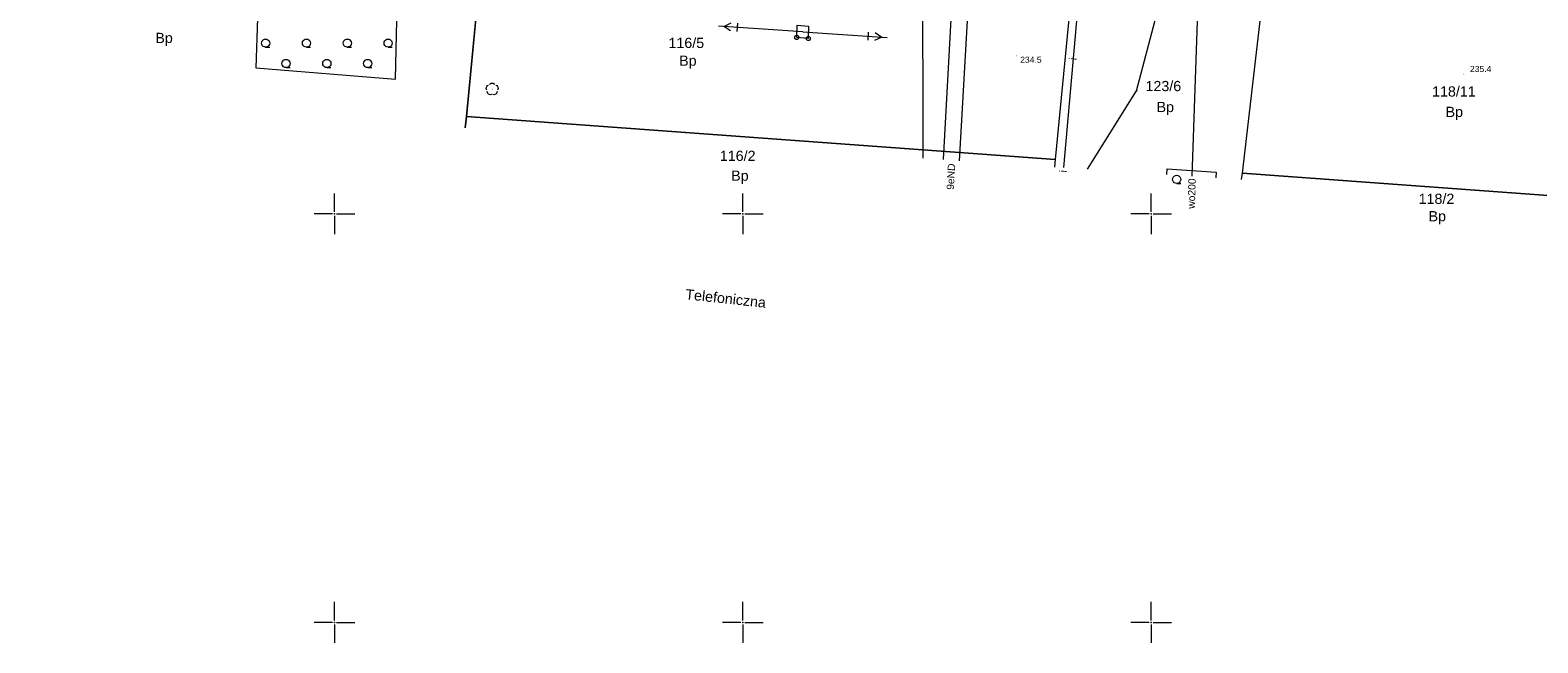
# Model space of a CAD drawing. Header units: metres. Extents: x 6603648 to 6604252, y 5739748 to 5740166.
# Tile 22 of 98: x 6603863 to 6604047, y 5739748 to 5739822. Entities that reach past the tile are written whole.
import ezdxf
from ezdxf.enums import TextEntityAlignment as Align

# ---------------------------------------------------------------- set-up
doc = ezdxf.new("R2010")
doc.units = ezdxf.units.M
doc.header["$PDSIZE"] = 0.75
doc.linetypes.add('ARK_LIN', pattern=[50, 50, 0])
doc.layers.get('0').update_dxf_attribs({"color": 252, "linetype": 'CONTINUOUS'})
for name, color, linetype, lineweight in [('GELULI_O', 252, 'CONTINUOUS', 18), ('GEPPGD', 252, 'CONTINUOUS', 18), ('GESDZI', 252, 'CONTINUOUS', 18), ('GESDZI_O', 252, 'CONTINUOUS', 18), ('GESUZY_O', 252, 'CONTINUOUS', 18), ('GSPPRB', 252, 'CONTINUOUS', 18), ('GSPRDL', 252, 'CONTINUOUS', 18), ('GSPWPN', 252, 'CONTINUOUS', 13), ('GSPWPN_O', 252, 'CONTINUOUS', 13), ('GSSINN', 252, 'CONTINUOUS', 18), ('GSSLZK', 252, 'CONTINUOUS', 18), ('GULENN', 252, 'CONTINUOUS', 18), ('GULENN_O', 252, 'CONTINUOUS', 18), ('GULEWN', 252, 'CONTINUOUS', 18), ('GULIPR', 252, 'CONTINUOUS', 18), ('GULIPR_O', 252, 'CONTINUOUS', 18), ('GULWOP', 252, 'CONTINUOUS', 18), ('GULWOP_O', 252, 'CONTINUOUS', 18), ('GUPISL', 252, 'CONTINUOUS', 18), ('GUSISL', 252, 'CONTINUOUS', 18), ('PKT_ARK', 252, 'ARK_LIN', 18)]:
    doc.layers.add(name, color=color, linetype=linetype, lineweight=lineweight)
doc.styles.add('Arial', font='arial.ttf')

# ---------------------------------------------------------------- blocks, each defined once
blk = doc.blocks.new('GUPISL1_4')
blk.add_lwpolyline([(0.25, 0), (0.241481, -0.064705), (0.216506, -0.125), (0.176777, -0.176777), (0.125, -0.216506), (0.064705, -0.241481), (0, -0.25), (-0.064705, -0.241481), (-0.125, -0.216506), (-0.176777, -0.176777), (-0.216506, -0.125), (-0.241481, -0.064705), (-0.25, 0), (-0.241481, 0.064705), (-0.216506, 0.125), (-0.176777, 0.176777), (-0.125, 0.216506), (-0.064705, 0.241481), (0, 0.25), (0.064705, 0.241481), (0.125, 0.216506), (0.176777, 0.176777), (0.216506, 0.125), (0.241481, 0.064705)], close=True)
blk = doc.blocks.new('GSPRDL1')
blk.add_hatch(color=256).paths.add_polyline_path([(-0.045, 0), (-0.042798, -0.013906), (-0.036406, -0.02645), (-0.02645, -0.036406), (-0.013906, -0.042798), (0, -0.045), (0.013906, -0.042798), (0.02645, -0.036406), (0.036406, -0.02645), (0.042798, -0.013906), (0.045, 0), (0.042798, 0.013906), (0.036406, 0.02645), (0.02645, 0.036406), (0.013906, 0.042798), (0, 0.045), (-0.013906, 0.042798), (-0.02645, 0.036406), (-0.036406, 0.02645), (-0.042798, 0.013906)])
for points in [[(-0.646351, 0.068773), (-0.677512, 0.194901), (-0.663766, 0.324092), (-0.606763, 0.440839), (-0.513345, 0.531129), (-0.394725, 0.584125), (-0.265141, 0.593465)], [(-0.134326, 0.635969), (-0.024001, 0.70458), (0.103115, 0.731429), (0.231763, 0.713292), (0.346501, 0.652348), (0.433559, 0.55591), (0.482485, 0.435555)], [(0.563333, 0.324277), (0.662679, 0.240553), (0.727494, 0.127956), (0.75, 0), (0.727494, -0.127956), (0.662679, -0.240553), (0.563333, -0.324277)], [(-0.265141, -0.593465), (-0.394725, -0.584125), (-0.513345, -0.531129), (-0.606763, -0.440839), (-0.663766, -0.324092), (-0.677512, -0.194901), (-0.646351, -0.068773)], [(0.482485, -0.435555), (0.433559, -0.55591), (0.346501, -0.652348), (0.231763, -0.713292), (0.103115, -0.731429), (-0.024001, -0.70458), (-0.134326, -0.635969)]]:
    blk.add_lwpolyline(points)
blk = doc.blocks.new('GSPWPN1')
blk.add_hatch(color=256).paths.add_polyline_path([(0, 0.045), (-0.011647, 0.043467), (-0.0225, 0.038971), (-0.03182, 0.03182), (-0.038971, 0.0225), (-0.043467, 0.011647), (-0.045, 0), (-0.043467, -0.011647), (-0.038971, -0.0225), (-0.03182, -0.03182), (-0.0225, -0.038971), (-0.011647, -0.043467), (0, -0.045), (0.011647, -0.043467), (0.0225, -0.038971), (0.03182, -0.03182), (0.038971, -0.0225), (0.043467, -0.011647), (0.045, 0), (0.043467, 0.011647), (0.038971, 0.0225), (0.03182, 0.03182), (0.0225, 0.038971), (0.011647, 0.043467)])
blk = doc.blocks.new('GSPPRB0')
blk.add_lwpolyline([(-0.007955, 0.0225), (0.007955, 0.0225), (0.0225, 0.007955), (0.0225, -0.007955), (0.007955, -0.0225), (-0.007955, -0.0225), (-0.0225, -0.007955), (-0.0225, 0.007955)], close=True)
blk = doc.blocks.new('GEPPGD1_2')
blk.add_hatch(color=256).paths.add_polyline_path([(-0.045, 0), (-0.042798, -0.013906), (-0.036406, -0.02645), (-0.02645, -0.036406), (-0.013906, -0.042798), (0, -0.045), (0.013906, -0.042798), (0.02645, -0.036406), (0.036406, -0.02645), (0.042798, -0.013906), (0.045, 0), (0.042798, 0.013906), (0.036406, 0.02645), (0.02645, 0.036406), (0.013906, 0.042798), (0, 0.045), (-0.013906, 0.042798), (-0.02645, 0.036406), (-0.036406, 0.02645), (-0.042798, 0.013906)])
blk = doc.blocks.new('GULEWN1')
for points in [[(0, 0), (10.35, 0)], [(8, 0.5), (8, -0.5)], [(8.841081, 0.5), (9.707107, 0), (8.841081, -0.5)]]:
    blk.add_lwpolyline(points)
blk = doc.blocks.new('GUSISL2_1')
blk.add_lwpolyline([(0.25, 0), (0.241481, -0.064705), (0.216506, -0.125), (0.176777, -0.176777), (0.125, -0.216506), (0.064705, -0.241481), (0, -0.25), (-0.064705, -0.241481), (-0.125, -0.216506), (-0.176777, -0.176777), (-0.216506, -0.125), (-0.241481, -0.064705), (-0.25, 0), (-0.241481, 0.064705), (-0.216506, 0.125), (-0.176777, 0.176777), (-0.125, 0.216506), (-0.064705, 0.241481), (0, 0.25), (0.064705, 0.241481), (0.125, 0.216506), (0.176777, 0.176777), (0.216506, 0.125), (0.241481, 0.064705)], close=True)
blk = doc.blocks.new('GSSLZK1')
blk.add_lwpolyline([(0.5, 0), (0.475528, -0.154508), (0.404508, -0.293893), (0.293893, -0.404508), (0.154508, -0.475528), (0, -0.5), (-0.154508, -0.475528), (-0.293893, -0.404508), (-0.404508, -0.293893), (-0.475528, -0.154508), (-0.5, 0), (-0.475528, 0.154508), (-0.404508, 0.293893), (-0.293893, 0.404508), (-0.154508, 0.475528), (0, 0.5), (0.154508, 0.475528), (0.293893, 0.404508), (0.404508, 0.293893), (0.475528, 0.154508)], close=True)
blk.add_lwpolyline([(-0.5, 0), (-0.5, -0.5)])
blk = doc.blocks.new('ASS_SYM', base_point=(826.5, 303.25))
at = {"layer": 'PKT_ARK'}
for p, q in [((826.5, 303.5), (826.5, 305.75)), ((826.25, 303.25), (824, 303.25)), ((826.5, 303), (826.5, 300.75)), ((826.75, 303.25), (829, 303.25))]:
    blk.add_line(p, q, dxfattribs=at)
blk.add_point((826.5, 303.25), dxfattribs=at)
blk.add_point((826.5, 303.25), dxfattribs=at)

msp = doc.modelspace()

# ---------------------------------------------------------------- linework, layer by layer
at = {"layer": 'GESDZI'}
for p, q in [((6603918.22, 5739833.21), (6603916.15, 5739811.92)), ((6603916.02, 5739810.54), (6603916.15, 5739811.92)), ((6603916.15, 5739811.92), (6603916.02, 5739810.54)), ((6603916.15, 5739811.92), (6603988.25, 5739806.65)), ((6603988.25, 5739806.65), (6603988.16, 5739805.73)), ((6604011.07, 5739804.2), (6604011.16, 5739804.97)), ((6604011.16, 5739804.97), (6604059.73, 5739801.43))]:
    msp.add_line(p, q, dxfattribs=at)
for points in [[(6603988.25, 5739806.65), (6603916.15, 5739811.92), (6603918.22, 5739833.21), (6603918.87, 5739840.43), (6603991.05, 5739835.63)], [(6604011.16, 5739804.97), (6604013.43, 5739824.3), (6604014.55, 5739834.06), (6604062.77, 5739830.84), (6604061.66, 5739819.7), (6604059.73, 5739801.43)]]:
    msp.add_lwpolyline(points, close=True, dxfattribs=at)
at = {"layer": 'GSSINN'}
for p, q in [((6603998.22, 5739815.04), (6604003.4, 5739834.85)), ((6603992.22, 5739805.46), (6603998.22, 5739815.04))]:
    msp.add_line(p, q, dxfattribs=at)
msp.add_lwpolyline([(6603972.1, 5739806.8), (6603972.05, 5739831.15), (6603982.63, 5739831.21), (6603960.64, 5739833.06), (6603941.13, 5739834.12), (6603860.76, 5739838.75), (6603853.39, 5739836.62), (6603841.87, 5739836.52), (6603830.22, 5739845.42), (6603724.24, 5739853.11), (6603745.53, 5739840.28), (6603754.26, 5739834.86), (6603760.65, 5739829.99), (6603771.14, 5739820.19)], dxfattribs=at)
at = {"layer": 'GSSLZK'}
for p, q in [((6604001.91, 5739804.81), (6604001.96, 5739805.52)), ((6604001.96, 5739805.52), (6604007.95, 5739805.09)), ((6604007.95, 5739805.09), (6604007.9, 5739804.42))]:
    msp.add_line(p, q, dxfattribs=at)
msp.add_lwpolyline([(6603890.79, 5739830.12), (6603890.38, 5739817.88), (6603907.48, 5739816.49), (6603907.76, 5739829.14)], close=True, dxfattribs=at)
at = {"layer": 'GULENN'}
for points in [[(6603973.15, 5739827.64, -0.336442), (6603975.55, 5739825.31), (6603974.55, 5739806.64)], [(6603976.54, 5739806.51), (6603977.65, 5739825.78, 0.117307), (6603976.61, 5739828.96)]]:
    msp.add_lwpolyline(points, format="xyb", dxfattribs=at)
at = {"layer": 'GULIPR'}
msp.add_lwpolyline([(6603823.1, 5739847.77), (6603855.75, 5739845.31), (6603857.79, 5739844.83), (6603860.09, 5739844.83), (6603990.69, 5739836.76), (6603991.9, 5739836.17), (6603991.79, 5739834.26), (6603989.25, 5739805.66)], dxfattribs=at)
at = {"layer": 'GULWOP'}
msp.add_lwpolyline([(6604006.09, 5739836.7), (6604004.99, 5739804.61)], dxfattribs=at)
at = {"layer": 'GUSISL'}
msp.add_lwpolyline([(6603956.67, 5739823.1), (6603958.05, 5739822.98), (6603958.02, 5739821.46), (6603956.6, 5739821.6)], close=True, dxfattribs=at)

# ---------------------------------------------------------------- block references
at = {"layer": 'GEPPGD', "rotation": 90}
for p in [(6603916.15, 5739811.92), (6603988.25, 5739806.65), (6604011.16, 5739804.97)]:
    msp.add_blockref('GEPPGD1_2', p, dxfattribs=at)
at = {"layer": 'GSPPRB', "rotation": 90}
msp.add_blockref('GSPPRB0', (6603998.22, 5739815.04), dxfattribs=at)
at = {"layer": 'GSPRDL', "rotation": 90}
msp.add_blockref('GSPRDL1', (6603919.31, 5739815.26), dxfattribs=at)
at = {"layer": 'GSPWPN', "rotation": 90}
for p in [(6603983.54, 5739819.34), (6604038.28, 5739817.11)]:
    msp.add_blockref('GSPWPN1', p, dxfattribs=at)
at = {"layer": 'GSSLZK', "rotation": 90}
for p in [(6603891.57, 5739820.9), (6603896.57, 5739820.9), (6603901.57, 5739820.9), (6603906.57, 5739820.9), (6603894.07, 5739818.4), (6603899.07, 5739818.4), (6603904.07, 5739818.4), (6604003.12, 5739804.22)]:
    msp.add_blockref('GSSLZK1', p, dxfattribs=at)
at = {"layer": 'GULEWN'}
for rotation in [176.0822975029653, 356.2286277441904]:
    msp.add_blockref('GULEWN1', (6603957.34, 5739822.28), dxfattribs=dict(at, rotation=rotation))
at = {"layer": 'GUPISL', "rotation": 90}
for p in [(6603956.6, 5739821.6), (6603958.02, 5739821.46)]:
    msp.add_blockref('GUPISL1_4', p, dxfattribs=at)
at = {"layer": 'GUSISL'}
for p, rotation in [((6603956.6, 5739821.6), 130.8171530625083), ((6603958.02, 5739821.46), 221.6066001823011)]:
    msp.add_blockref('GUSISL2_1', p, dxfattribs=dict(at, rotation=rotation))
at = {"layer": 'PKT_ARK'}
for p in [(6603900, 5739800), (6603950, 5739800), (6604000, 5739800), (6603900, 5739750), (6603950, 5739750), (6604000, 5739750)]:
    msp.add_blockref('ASS_SYM', p, dxfattribs=at)

# ---------------------------------------------------------------- texts
at = {"layer": 'GELULI_O', "style": 'Arial'}
msp.add_text('Telefoniczna', height=1.25, rotation=353.845, dxfattribs=at).set_placement((6603947.84, 5739789.03), align=Align.CENTER)
at = {"layer": 'GESDZI_O', "style": 'Arial'}
for s, p in [('116/5', (6603943.08, 5739820.3)), ('123/6', (6604001.49, 5739815.02)), ('118/11', (6604037.06, 5739814.36)), ('116/2', (6603949.37, 5739806.48)), ('118/2', (6604034.93, 5739801.22))]:
    msp.add_text(s, height=1.25, rotation=360, dxfattribs=at).set_placement(p, align=Align.CENTER)
at = {"layer": 'GESUZY_O', "style": 'Arial'}
for p in [(6603879.14, 5739820.91), (6603943.27, 5739818.13), (6604001.73, 5739812.46), (6604037.12, 5739811.86), (6603949.64, 5739804.05), (6604035.03, 5739799.09)]:
    msp.add_text('Bp', height=1.25, rotation=360, dxfattribs=at).set_placement(p, align=Align.CENTER)
at = {"layer": 'GSPWPN_O', "style": 'Arial'}
for s, p in [('234.5', (6603983.96, 5739818.49)), ('235.4', (6604039.03, 5739817.36))]:
    msp.add_text(s, height=0.75, rotation=360, dxfattribs=at).set_placement(p)
at = {"layer": 'GULENN_O', "style": 'Arial'}
msp.add_text('9eND', height=0.9, rotation=86.8103, dxfattribs=at).set_placement((6603975.92, 5739804.53), align=Align.CENTER)
at = {"layer": 'GULIPR_O', "style": 'Arial'}
for rotation, p in [(84.5135, (6603990.86, 5739818.93)), (86.6341, (6603989.67, 5739805.19))]:
    msp.add_text('i', height=0.9, rotation=rotation, dxfattribs=at).set_placement(p, align=Align.CENTER)
at = {"layer": 'GULWOP_O', "style": 'Arial'}
msp.add_text('wo200', height=0.9, rotation=88.0334, dxfattribs=at).set_placement((6604005.4, 5739802.47), align=Align.CENTER)

doc.saveas('drawing.dxf')
